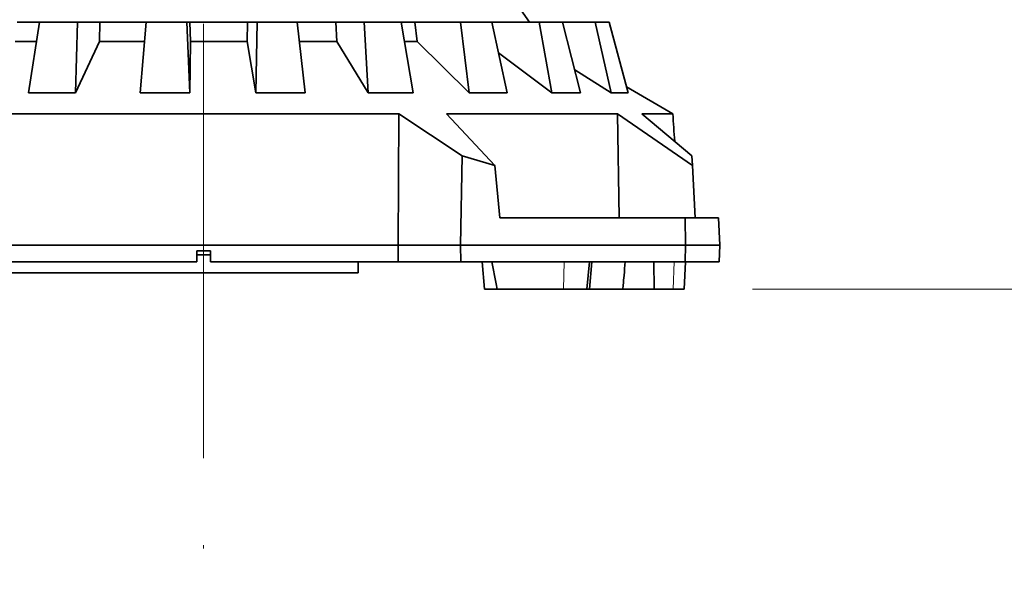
# Model space of a CAD drawing. Header units: millimetres. Extents: x 0 to 14900, y 0 to 10500.
# Tile 5 of 56: x 3297 to 4016, y 4893 to 5300. Entities that reach past the tile are written whole.
import ezdxf

# ---------------------------------------------------------------- set-up
doc = ezdxf.new("R2010")
doc.units = ezdxf.units.MM
doc.header["$LTSCALE"] = 25
doc.linetypes.add('CENTERX2', pattern=[20.32, 12.7, -2.54, 2.54, -2.54])
doc.styles.add('SLDTEXTSTYLE0', font='TXT', dxfattribs={"width": 0.605})
doc.dimstyles.new('SLDDIMSTYLE0', dxfattribs={"dimtxt": 87.5, "dimasz": 87.5, "dimexe": 0, "dimexo": 0.0625, "dimgap": 21.875, "dimtad": 1, "dimdec": 0, "dimrnd": 1e-09, "dimzin": 12, "dimdsep": 46, "dimtxsty": 'SLDTEXTSTYLE0', "dimsah": 1, "dimcen": 0.09, "dimadec": 0, "dimazin": 3, "dimtfac": 1, "dimtmove": 0, "dimatfit": 0, "dimfxl": 1, "dimfrac": 2, "dimtolj": 1, "dimtzin": 12, "dimarcsym": 0})
doc.dimstyles.new('SLDDIMSTYLE1', dxfattribs={"dimtxt": 87.5, "dimasz": 87.5, "dimexe": 0, "dimexo": 0.0625, "dimgap": 21.875, "dimtad": 1, "dimdec": 0, "dimrnd": 1e-09, "dimzin": 12, "dimdsep": 46, "dimtxsty": 'SLDTEXTSTYLE0', "dimsah": 1, "dimcen": 0.09, "dimadec": 0, "dimazin": 3, "dimtfac": 1, "dimtofl": 0, "dimtmove": 0, "dimatfit": 3, "dimfxl": 1, "dimfrac": 2, "dimtolj": 1, "dimtzin": 12, "dimarcsym": 0})

# ---------------------------------------------------------------- blocks, each defined once
blk = doc.blocks.new('_D')
at = {"color": 7, "linetype": 'Continuous', "lineweight": 0}
for p, q in [((6799.08, 5102.65), (6799.08, 5252.65)), ((3832.59, 5102.65), (6836.58, 5102.65)), ((6799.08, 4794.92), (6799.08, 5102.65)), ((5076.81, 4794.92), (6836.58, 4794.92)), ((6799.08, 4794.92), (6799.08, 4644.92))]:
    blk.add_line(p, q, dxfattribs=at)
at = {"color": 7, "linetype": 'Continuous', "lineweight": 18}
for points in [[(6799.08, 5102.65), (6811.58, 5190.15), (6786.58, 5190.15)], [(6799.08, 4794.92), (6786.58, 4707.42), (6811.58, 4707.42)]]:
    blk.add_solid(points, dxfattribs=at)
at = {"color": 7, "linetype": 'Continuous', "lineweight": 18, "insert": (6686.29, 4848.52), "char_height": 87.5, "attachment_point": 1, "rotation": 90, "style": 'SLDTEXTSTYLE0'}
blk.add_mtext('308', dxfattribs=at)
blk = doc.blocks.new('_D_1')
at = {"color": 7, "linetype": 'Continuous', "lineweight": 0}
for p, q in [((3801.69, 8361.92), (6836.58, 8361.92)), ((6799.08, 8361.92), (6799.08, 5102.65)), ((3832.59, 5102.65), (6836.58, 5102.65))]:
    blk.add_line(p, q, dxfattribs=at)
at = {"color": 7, "linetype": 'Continuous', "lineweight": 18}
for points in [[(6799.08, 8361.92), (6786.58, 8274.42), (6811.58, 8274.42)], [(6799.08, 5102.65), (6811.58, 5190.15), (6786.58, 5190.15)]]:
    blk.add_solid(points, dxfattribs=at)
at = {"color": 7, "linetype": 'Continuous', "lineweight": 18, "insert": (6686.29, 6598.6), "char_height": 87.5, "attachment_point": 1, "rotation": 90, "style": 'SLDTEXTSTYLE0'}
blk.add_mtext('3259', dxfattribs=at)
blk = doc.blocks.new('_D_2')
at = {"color": 7, "linetype": 'Continuous', "lineweight": 0}
for p, q in [((2150.22, 5832.65), (2150.22, 4320.15)), ((3431.69, 4863.1), (3431.69, 4320.15)), ((2150.22, 4357.65), (3431.69, 4357.65))]:
    blk.add_line(p, q, dxfattribs=at)
at = {"color": 7, "linetype": 'Continuous', "lineweight": 18}
for points in [[(2150.22, 4357.65), (2237.72, 4345.15), (2237.72, 4370.15)], [(3431.69, 4357.65), (3344.19, 4370.15), (3344.19, 4345.15)]]:
    blk.add_solid(points, dxfattribs=at)
at = {"color": 7, "linetype": 'Continuous', "lineweight": 18, "insert": (2657.28, 4470.44), "char_height": 87.5, "attachment_point": 1, "style": 'SLDTEXTSTYLE0'}
blk.add_mtext('1281', dxfattribs=at)
blk = doc.blocks.new('_D_3')
at = {"color": 7, "linetype": 'Continuous', "lineweight": 0}
for p, q in [((1392.34, 6373.6), (1392.34, 4047.61)), ((3431.69, 4863.1), (3431.69, 4047.61)), ((1392.34, 4085.11), (3431.69, 4085.11))]:
    blk.add_line(p, q, dxfattribs=at)
at = {"color": 7, "linetype": 'Continuous', "lineweight": 18}
for points in [[(1392.34, 4085.11), (1479.84, 4072.61), (1479.84, 4097.61)], [(3431.69, 4085.11), (3344.19, 4097.61), (3344.19, 4072.61)]]:
    blk.add_solid(points, dxfattribs=at)
at = {"color": 7, "linetype": 'Continuous', "lineweight": 18, "insert": (2278.34, 4197.9), "char_height": 87.5, "attachment_point": 1, "style": 'SLDTEXTSTYLE0'}
blk.add_mtext('2039', dxfattribs=at)
blk = doc.blocks.new('_D_4')
at = {"color": 7, "linetype": 'Continuous', "lineweight": 0}
for p, q in [((4389.8, 5832.65), (4389.8, 4320.15)), ((3431.69, 4863.1), (3431.69, 4320.15)), ((4389.8, 4357.65), (3431.69, 4357.65))]:
    blk.add_line(p, q, dxfattribs=at)
at = {"color": 7, "linetype": 'Continuous', "lineweight": 18}
for points in [[(3431.69, 4357.65), (3519.19, 4345.15), (3519.19, 4370.15)], [(4389.8, 4357.65), (4302.3, 4370.15), (4302.3, 4345.15)]]:
    blk.add_solid(points, dxfattribs=at)
at = {"color": 7, "linetype": 'Continuous', "lineweight": 18, "insert": (3810.49, 4470.44), "char_height": 87.5, "attachment_point": 1, "style": 'SLDTEXTSTYLE0'}
blk.add_mtext('958', dxfattribs=at)
blk = doc.blocks.new('_D_5')
at = {"color": 7, "linetype": 'Continuous', "lineweight": 0}
for p, q in [((6226.1, 5944.21), (6226.1, 4065.5)), ((3431.69, 4863.1), (3431.69, 4065.5)), ((6226.1, 4103), (3431.69, 4103))]:
    blk.add_line(p, q, dxfattribs=at)
at = {"color": 7, "linetype": 'Continuous', "lineweight": 18}
for points in [[(3431.69, 4103), (3519.19, 4090.5), (3519.19, 4115.5)], [(6226.1, 4103), (6138.6, 4115.5), (6138.6, 4090.5)]]:
    blk.add_solid(points, dxfattribs=at)
at = {"color": 7, "linetype": 'Continuous', "lineweight": 18, "insert": (4695.22, 4215.79), "char_height": 87.5, "attachment_point": 1, "style": 'SLDTEXTSTYLE0'}
blk.add_mtext('2794', dxfattribs=at)

msp = doc.modelspace()

# ---------------------------------------------------------------- linework, layer by layer
at = {"color": 7, "linetype": 'CENTERX2', "lineweight": 18}
msp.add_line((3431.6946825, 5804.4767797), (3431.6946825, 4913.097725), dxfattribs=at)
at = {"color": 7, "linetype": 'Continuous', "lineweight": 35}
for p, q in [((3658.6247798, 5313.4041539), (3669.6891954, 5297.6472299)), ((3295.622981, 5297.6472299), (3311.8111981, 5297.6472299)), ((3311.8142844, 5297.6472299), (3303.9772245, 5246.0417108)), ((3339.7667943, 5297.6472299), (3311.8142844, 5297.6472299)), ((3338.2525489, 5246.0417108), (3339.7667943, 5297.6472299)), ((3339.7667943, 5297.6472299), (3356.0765809, 5297.6472299)), ((3355.6640137, 5283.6074094), (3356.0765809, 5297.6472299)), ((3356.0765809, 5297.6472299), (3389.8738841, 5297.6472299)), ((3389.8908941, 5297.6472299), (3385.3479175, 5246.0417108)), ((3419.5241396, 5297.6472299), (3389.8908941, 5297.6472299)), ((3421.6841573, 5246.0417108), (3419.5241396, 5297.6472299)), ((3419.5241396, 5297.6472299), (3421.6834295, 5297.6472299)), ((3422.2710053, 5283.6074094), (3421.6834295, 5297.6472299)), ((3421.6834295, 5297.6472299), (3463.8754196, 5297.6472299)), ((3463.6201298, 5283.6074094), (3463.8754196, 5297.6472299)), ((3463.8754196, 5297.6472299), (3470.8163629, 5297.6472299)), ((3470.8163629, 5297.6472299), (3469.8770659, 5246.0417108)), ((3500.1108874, 5297.6472299), (3470.8163629, 5297.6472299)), ((3505.7979665, 5246.0417108), (3500.1108874, 5297.6472299)), ((3500.1108874, 5297.6472299), (3528.2500799, 5297.6472299)), ((3528.9931354, 5283.6074094), (3528.2500799, 5297.6472299)), ((3528.2500799, 5297.6472299), (3549.0757539, 5297.6472299)), ((3549.0757539, 5297.6472299), (3551.804148, 5246.0417108)), ((3576.0351838, 5297.6472299), (3549.0757539, 5297.6472299)), ((3584.8617593, 5246.0417108), (3576.0351838, 5297.6472299)), ((3576.1304723, 5297.6472299), (3586.0446495, 5297.6472299)), ((3587.7354122, 5283.6074094), (3586.0446495, 5297.6472299)), ((3586.0446495, 5297.6472299), (3619.3358188, 5297.6472299)), ((3619.3358188, 5297.6472299), (3625.5459686, 5246.0417108)), ((3642.1229136, 5297.6472299), (3619.3358188, 5297.6472299)), ((3653.487469, 5246.0417108), (3642.1229136, 5297.6472299)), ((3642.1229136, 5297.6472299), (3676.8084504, 5297.6472299)), ((3676.8084504, 5297.6472299), (3686.0771443, 5246.0417108)), ((3693.8703072, 5297.6472299), (3676.8084504, 5297.6472299)), ((3706.9983668, 5246.0417108), (3693.8703072, 5297.6472299)), ((3693.8703072, 5297.6472299), (3717.5769837, 5297.6472299)), ((3717.5769837, 5297.6472299), (3729.2725756, 5246.0417108)), ((3727.7508653, 5297.6472299), (3717.5769837, 5297.6472299)), ((3741.7477735, 5246.0417108), (3727.7508653, 5297.6472299)), ((3309.620072, 5283.6074094), (3294.2383865, 5283.6074094)), ((3355.6640137, 5283.6074094), (3338.2525489, 5246.0417108)), ((3388.6262254, 5283.6074094), (3355.6640137, 5283.6074094)), ((3422.2710053, 5283.6074094), (3421.6841573, 5246.0417108)), ((3463.6201298, 5283.6074094), (3422.2710053, 5283.6074094)), ((3469.8770659, 5246.0417108), (3463.6201298, 5283.6074094)), ((3528.9931354, 5283.6074094), (3501.7055484, 5283.6074094)), ((3551.804148, 5246.0417108), (3528.9931354, 5283.6074094)), ((3587.7354122, 5283.6074094), (3578.5328173, 5283.6074094)), ((3625.5459686, 5246.0417108), (3587.7354122, 5283.6074094)), ((3686.0771443, 5246.0417108), (3647.0622867, 5275.2179394)), ((3729.2725756, 5246.0417108), (3702.7133974, 5262.8856373)), ((3740.527782, 5250.5397252), (3774.3200098, 5230.7375589)), ((3303.9772245, 5246.0417108), (3338.2525489, 5246.0417108)), ((3385.3479175, 5246.0417108), (3421.6841573, 5246.0417108)), ((3469.8770659, 5246.0417108), (3505.7979665, 5246.0417108)), ((3551.804148, 5246.0417108), (3584.8617593, 5246.0417108)), ((3625.5459686, 5246.0417108), (3653.487469, 5246.0417108)), ((3686.0771443, 5246.0417108), (3706.9983668, 5246.0417108)), ((3729.2725756, 5246.0417108), (3741.7477735, 5246.0417108)), ((3289.0332273, 5230.7375589), (3574.3561378, 5230.7375589)), ((3574.3561378, 5230.7375589), (3620.5705878, 5200.0384585)), ((3608.9814988, 5230.7375589), (3733.860457, 5230.7375589)), ((3644.4924203, 5193.0819707), (3608.9814988, 5230.7375589)), ((3733.860457, 5230.7375589), (3788.6322475, 5193.0819707)), ((3733.860457, 5230.7375589), (3735.2329366, 5154.6472299)), ((3751.6673059, 5230.7375589), (3774.3200098, 5230.7375589)), ((3788.2676734, 5200.0384585), (3751.6673059, 5230.7375589)), ((3620.5705878, 5200.0384585), (3619.4301006, 5134.6472299)), ((3620.5705878, 5200.0384585), (3644.4924203, 5193.0819707)), ((3788.6322475, 5193.0819707), (3788.2676734, 5200.0384585)), ((3644.4924203, 5193.0819707), (3648.0689885, 5154.6472299)), ((3788.6322475, 5193.0819707), (3790.6465269, 5154.6472299)), ((3648.0689885, 5154.6472299), (3783.2605223, 5154.6472299)), ((3783.6946825, 5134.6472299), (3783.2605223, 5154.6472299)), ((3783.2605223, 5154.6472299), (3807.6465269, 5154.6472299)), ((3807.6465269, 5154.6472299), (3808.6946825, 5134.6472299)), ((3289.6947345, 5134.6472299), (3573.6946306, 5134.6472299)), ((3573.6946306, 5134.6472299), (3619.4301006, 5134.6472299)), ((3573.6946306, 5134.6472299), (3573.7784693, 5122.6472299)), ((3619.4301006, 5134.6472299), (3783.6946825, 5134.6472299)), ((3619.4301006, 5134.6472299), (3619.6393924, 5122.6472299)), ((3783.4341864, 5122.6472299), (3783.6946825, 5134.6472299)), ((3808.6946825, 5134.6472299), (3783.6946825, 5134.6472299)), ((3808.6946825, 5134.6472299), (3808.0657892, 5122.6472299)), ((3426.6946825, 5130.6472299), (3436.6946825, 5130.6472299)), ((3426.6946825, 5130.6472299), (3426.6946825, 5122.6472299)), ((3436.6946825, 5127.6472299), (3426.6946825, 5127.6472299)), ((3436.6946825, 5122.6472299), (3436.6946825, 5130.6472299)), ((3289.6108957, 5122.6472299), (3426.6946825, 5122.6472299)), ((3436.6946825, 5122.6472299), (3573.7784693, 5122.6472299)), ((3544.6946825, 5122.6472299), (3544.6946825, 5114.5472299)), ((3619.6393924, 5122.6472299), (3573.7784693, 5122.6472299)), ((3783.4341864, 5122.6472299), (3619.6393924, 5122.6472299)), ((3635.1992541, 5122.6472299), (3636.9490274, 5102.6472299)), ((3711.6440926, 5102.6472299), (3713.551768, 5122.6472299)), ((3713.4494809, 5102.6472299), (3715.1992541, 5122.6472299)), ((3760.3975626, 5122.6472299), (3760.6486667, 5102.6472299)), ((3782.5948561, 5102.6472299), (3783.6430117, 5122.6472299)), ((3808.0657892, 5122.6472299), (3783.4341864, 5122.6472299)), ((3544.6946825, 5114.5472299), (3227.4814527, 5114.5472299)), ((3737.8678631, 5102.6472299), (3738.1207524, 5105.5377679)), ((3645.9848567, 5102.6472299), (3636.9490274, 5102.6472299)), ((3645.9848567, 5102.6472299), (3694.4202938, 5102.6472299)), ((3694.4202938, 5102.6472299), (3711.6440926, 5102.6472299)), ((3713.4494809, 5102.6472299), (3711.6440926, 5102.6472299)), ((3737.8678631, 5102.6472299), (3713.4494809, 5102.6472299)), ((3760.6486667, 5102.6472299), (3737.8656767, 5102.6472299)), ((3760.6486667, 5102.6472299), (3774.561492, 5102.6472299)), ((3774.561492, 5102.6472299), (3782.5948561, 5102.6472299))]:
    msp.add_line(p, q, dxfattribs=at)
at = {"color": 8, "linetype": 'Continuous', "lineweight": 18}
for p, q in [((3694.4202938, 5102.6472299), (3695.0578124, 5122.6472299)), ((3774.561492, 5102.6472299), (3775.3934777, 5122.6472299))]:
    msp.add_line(p, q, dxfattribs=at)
at = {"color": 7, "linetype": 'Continuous', "lineweight": 35, "flags": 128}
msp.add_lwpolyline([(3574.3561378, 5230.7375589), (3574.0276007, 5182.6048275), (3573.6946306, 5134.6472299)], dxfattribs=at)
at = {"color": 7, "linetype": 'Continuous', "lineweight": 35}
msp.add_ellipse((3504.5855839, 1593.9668122), major_axis=(-122.2521251, 6182.8560454), ratio=0.0682328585, start_param=5.3358578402, end_param=5.339873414, dxfattribs=at)
for points, knots in [([(3642.2872901, 5122.6472299), (3642.896107, 5119.3155439), (3644.1138228, 5112.6517226), (3645.3611507, 5105.9822107), (3645.9848567, 5102.6472299)], [0, 0, 0, 0, 0.4999662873, 1, 1, 1, 1]), ([(3738.1155455, 5105.5382235), (3738.3224099, 5107.9059298), (3738.8203303, 5113.6049724), (3739.2802542, 5119.3115116), (3739.5490996, 5122.6472299)], [0, 0, 0, 0, 0.4154568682, 1, 1, 1, 1])]:
    msp.add_open_spline(points, degree=3, knots=knots, dxfattribs=at)

# ---------------------------------------------------------------- dimensions: what is measured, and where the dimension line sits
at = {"color": 7, "linetype": 'Continuous', "lineweight": 18}
for p1, dimstyle, picture, middle in [((3751.6946825, 8361.9172299), 'SLDDIMSTYLE1', '_D_1', (6799.0800417, 6732.2822299)), ((5026.8129705, 4794.9164716), 'SLDDIMSTYLE0', '_D', (6799.0800417, 4948.7818507))]:
    dim = msp.add_linear_dim(base=(6799.0800417, 5102.6472299), p1=p1, p2=(3782.5948561, 5102.6472299), angle=90, dimstyle=dimstyle, dxfattribs=at)
    dim.commit()
    dim.dimension.update_dxf_attribs({"geometry": picture, "text_midpoint": middle, "dimtype": 160})
for base, p1, picture, middle in [((3431.6946825, 4085.1077092), (1392.3376826, 6423.5957254), '_D_3', (2412.0161826, 4085.1077092)), ((3431.6946825, 4102.9989281), (6226.1029705, 5994.2064716), '_D_5', (4828.8988265, 4102.9989281)), ((3431.6946825, 4357.6472299), (2150.2246825, 5882.6472299), '_D_2', (2790.9596825, 4357.6472299)), ((3431.6946825, 4357.6472299), (4389.8046825, 5882.6472299), '_D_4', (3910.7496825, 4357.6472299))]:
    dim = msp.add_linear_dim(base=base, p1=p1, p2=(3431.6946825, 4913.097725), dimstyle='SLDDIMSTYLE1', dxfattribs=at)
    dim.commit()
    dim.dimension.update_dxf_attribs({"geometry": picture, "text_midpoint": middle, "dimtype": 160})

doc.saveas('drawing.dxf')
